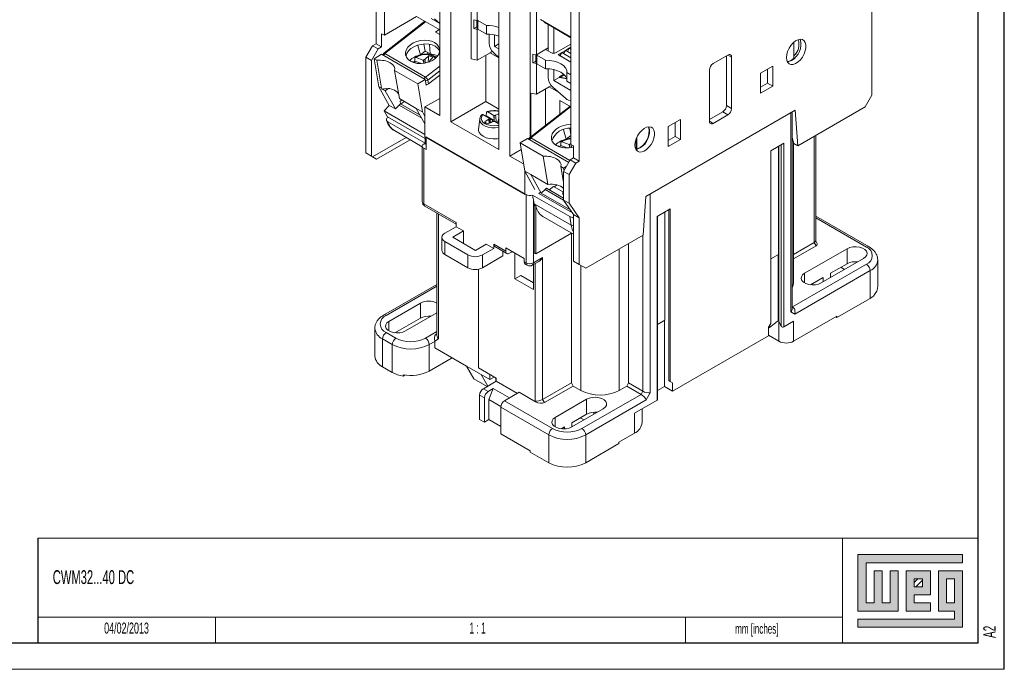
# Model space of a CAD drawing. Header units: millimetres. Extents: x 0 to 594, y 0 to 420.
# Tile 8 of 10: x 406 to 594, y 0 to 124. Entities that reach past the tile are written whole.
import ezdxf

# ---------------------------------------------------------------- set-up
doc = ezdxf.new("R2010")
doc.units = ezdxf.units.MM
doc.layers.add('FORMATO', color=7, linetype='Continuous')
doc.layers.add('LEGENDA', color=7, linetype='Continuous')
doc.styles.add('SLDTEXTSTYLE1', font='TXT', dxfattribs={"width": 0.605})
doc.styles.add('SLDTEXTSTYLE2', font='TXT', dxfattribs={"width": 0.563})

msp = doc.modelspace()

# ---------------------------------------------------------------- hatches: boundary and pattern name
at = {"linetype": 'Continuous'}
msp.add_hatch(color=7, dxfattribs=at).paths.add_polyline_path([(565.99, 21.93), (565.99, 11.15), (573.69, 11.15), (573.69, 18.85), (572.15, 18.85), (572.15, 12.69), (570.61, 12.69), (570.61, 18.85), (569.07, 18.85), (569.07, 12.69), (567.53, 12.69), (567.53, 20.39), (586.01, 20.39), (586.01, 21.93)], flags=0)
h = msp.add_hatch(color=7, dxfattribs=at)
h.paths.add_polyline_path([(565.99, 8.07), (586.01, 8.07), (586.01, 18.85), (581.39, 18.85), (581.39, 11.15), (584.47, 11.15), (584.47, 9.61), (565.99, 9.61)], flags=0)
h.paths.add_polyline_path([(582.93, 17.31), (584.47, 17.31), (584.47, 12.69), (582.93, 12.69)], flags=0)
h = msp.add_hatch(color=7, dxfattribs=at)
h.paths.add_polyline_path([(579.85, 12.69), (576.77, 12.69), (576.77, 14.23), (579.85, 14.23), (579.85, 18.85), (575.23, 18.85), (575.23, 11.15), (579.85, 11.15)], flags=0)
h.paths.add_polyline_path([(578.31, 15.77), (576.77, 15.77), (576.77, 17.31), (578.31, 17.31)], flags=0)
h = msp.add_hatch(dxfattribs=at)
h.set_pattern_fill('ANSI31', color=8, scale=0.25, style=0)
h.paths.add_polyline_path([(578.31, 15.77), (576.77, 15.77), (576.77, 17.31), (578.31, 17.31)], flags=0)

# ---------------------------------------------------------------- linework, layer by layer
at = {"color": 7, "linetype": 'Continuous', "lineweight": 15}
for p, q in [((473.735, 119.676), (473.733, 155.397)), ((475.324, 154.479), (475.326, 121.289)), ((491.942, 116.798), (491.94, 149.62)), ((485.932, 105.939), (485.93, 147.13)), ((493.107, 148.538), (493.108, 124.085)), ((488.053, 104.714), (488.051, 145.905)), ((503.255, 101.785), (503.253, 143.088)), ((504.421, 117.552), (504.42, 142.006)), ((497.245, 99.406), (497.243, 140.597)), ((499.366, 98.181), (499.364, 139.373)), ((511.032, 100.426), (511.031, 133.249)), ((512.624, 97.222), (512.622, 132.33)), ((568.666, 109.818), (568.665, 128.107)), ((475.326, 121.289), (481.512, 124.861)), ((485.931, 122.309), (481.512, 124.861)), ((485.931, 123.534), (484.27, 124.493)), ((484.948, 124.443), (485.931, 123.572)), ((483.071, 123.96), (475.192, 117.807)), ((493.108, 124.085), (492.449, 124.235)), ((492.449, 124.235), (492.449, 122.561)), ((493.005, 122.882), (492.449, 122.561)), ((492.449, 122.561), (493.108, 122.411)), ((493.005, 124.108), (493.005, 122.766)), ((493.144, 124.105), (493.108, 124.085)), ((493.21, 124.114), (493.144, 124.157)), ((493.21, 124.114), (494.868, 123.156)), ((493.21, 124.114), (493.21, 122.481)), ((494.868, 121.523), (494.868, 123.156)), ((511.032, 120.946), (505.223, 124.301)), ((506.183, 123.627), (507.444, 122.899)), ((506.683, 123.339), (506.683, 118.275)), ((507.412, 122.924), (507.253, 123.128)), ((507.57, 122.826), (511.032, 120.828)), ((507.744, 122.726), (507.744, 117.853)), ((475.326, 121.289), (474.795, 121.595)), ((474.795, 119.064), (474.795, 121.595)), ((485.138, 121.875), (485.931, 121.416)), ((493.219, 122.475), (493.108, 122.411)), ((493.108, 122.411), (493.109, 116.532)), ((493.21, 122.481), (494.868, 121.523)), ((495.37, 121.513), (495.37, 119.766)), ((496.431, 121.366), (496.431, 119.154)), ((471.79, 117.084), (473.063, 119.289)), ((473.735, 119.676), (473.063, 119.289)), ((473.063, 119.289), (474.124, 118.676)), ((474.795, 119.064), (473.735, 119.676)), ((474.795, 119.064), (474.124, 118.676)), ((481.711, 119.351), (482.225, 117.554)), ((482.899, 119.619), (483.127, 118.258)), ((484.067, 117.716), (483.943, 119.541)), ((496.431, 119.154), (497.244, 119.623)), ((496.431, 119.154), (497.244, 118.684)), ((506.683, 118.858), (504.421, 117.552)), ((511.032, 119.605), (508.2, 117.971)), ((510.003, 118.399), (510.71, 118.807)), ((510.357, 118.195), (510.71, 118.807)), ((510.71, 118.807), (511.032, 118.993)), ((510.71, 118.807), (511.032, 118.622)), ((510.71, 118.807), (511.032, 118.622)), ((553.706, 116.919), (553.706, 119.935)), ((472.851, 116.472), (471.79, 117.084)), ((471.791, 98.795), (471.79, 117.084)), ((474.124, 118.676), (472.851, 116.472)), ((474.811, 117.644), (473.368, 116.811)), ((474.811, 117.644), (483.155, 112.827)), ((475.438, 117.779), (483.216, 113.288)), ((481.191, 116.335), (481.171, 116.934)), ((482.745, 116.537), (481.397, 117.045)), ((483.127, 118.258), (482.225, 117.554)), ((484.067, 117.716), (483.127, 118.258)), ((483.578, 117.998), (483.632, 117.677)), ((493.109, 116.532), (495.583, 117.961)), ((494.77, 117.491), (494.77, 108.592)), ((495.583, 117.961), (495.989, 118.195)), ((497.244, 117.002), (495.583, 117.961)), ((496.261, 117.911), (497.244, 117.039)), ((504.421, 117.552), (503.762, 117.702)), ((503.762, 117.702), (503.762, 116.029)), ((504.318, 117.576), (504.318, 116.141)), ((504.523, 117.481), (506.181, 116.523)), ((504.523, 117.481), (504.523, 115.848)), ((506.291, 118.501), (507.21, 117.971)), ((508.589, 117.583), (509.296, 117.991)), ((511.032, 116.172), (508.589, 117.583)), ((508.942, 117.379), (508.589, 117.583)), ((508.942, 117.379), (509.296, 117.991)), ((508.942, 117.379), (511.032, 116.172)), ((509.296, 117.991), (510.003, 118.399)), ((509.296, 117.991), (511.032, 116.989)), ((509.296, 117.991), (509.649, 117.787)), ((509.649, 117.787), (510.003, 118.399)), ((509.649, 117.787), (511.032, 116.989)), ((510.003, 118.399), (511.032, 117.805)), ((510.003, 118.399), (510.357, 118.195)), ((510.357, 118.195), (511.032, 117.805)), ((541.086, 117.492), (538.257, 115.859)), ((540.803, 117.329), (540.804, 107.858)), ((541.794, 107.286), (541.793, 117.084)), ((472.851, 116.472), (472.852, 98.183)), ((473.893, 116.508), (473.368, 116.811)), ((473.368, 116.811), (474.267, 111.445)), ((474.792, 111.142), (473.893, 116.508)), ((480.678, 116.27), (481.644, 115.907)), ((482.407, 115.878), (481.191, 116.335)), ((482.745, 116.537), (482.831, 116.537)), ((482.897, 115.968), (482.745, 116.537)), ((482.93, 115.974), (482.831, 116.537)), ((493.109, 116.532), (491.942, 116.798)), ((504.318, 116.35), (503.762, 116.029)), ((503.762, 116.029), (504.421, 115.879)), ((504.421, 115.879), (504.457, 115.899)), ((504.422, 110), (504.421, 115.879)), ((504.523, 115.848), (506.181, 114.89)), ((506.181, 114.89), (506.181, 116.523)), ((549.678, 115.39), (547.344, 114.043)), ((549.678, 111.552), (549.678, 115.39)), ((478.196, 109.176), (477.298, 114.542)), ((481.711, 111.993), (477.298, 114.542)), ((483.754, 111.984), (485.932, 113.685)), ((506.683, 114.88), (506.683, 113.234)), ((507.744, 114.733), (507.744, 112.621)), ((507.744, 112.621), (508.765, 113.211)), ((508.765, 113.211), (508.844, 113.362)), ((508.92, 113.277), (508.899, 113.235)), ((508.899, 113.235), (510.231, 112.979)), ((510.218, 113.018), (508.954, 113.262)), ((510.289, 114.151), (511.032, 113.722)), ((510.289, 114.151), (510.289, 112.518)), ((537.55, 114.634), (537.551, 104.836)), ((547.344, 114.043), (547.345, 110.205)), ((548.688, 114.818), (548.688, 112.124)), ((474.792, 111.142), (474.267, 111.445)), ((474.267, 111.445), (476.265, 107.866)), ((483.155, 112.827), (481.711, 111.993)), ((482.61, 106.628), (481.711, 111.993)), ((483.335, 111.753), (483.155, 112.827)), ((483.474, 111.862), (483.335, 111.753)), ((483.631, 112.718), (483.754, 111.984)), ((506.896, 111.429), (504.422, 110)), ((507.302, 111.663), (506.896, 111.429)), ((506.896, 111.429), (508.679, 110.399)), ((507.574, 111.379), (509.978, 109.247)), ((507.744, 112.621), (511.032, 110.723)), ((510.289, 112.518), (511.032, 112.089)), ((548.688, 112.124), (547.345, 111.348)), ((547.345, 110.205), (549.678, 111.552)), ((548.688, 112.124), (549.678, 111.552)), ((475.498, 110.656), (474.887, 111.009)), ((475.498, 110.656), (476.021, 111.064)), ((477.432, 107.192), (475.498, 110.656)), ((476.009, 111.137), (476.021, 111.064)), ((504.422, 110), (503.356, 110.242)), ((503.357, 101.864), (503.356, 110.242)), ((506.153, 111), (506.154, 104.049)), ((567.393, 107.614), (568.666, 109.818)), ((475.267, 106.859), (476.265, 107.866)), ((476.265, 107.866), (477.432, 107.192)), ((477.432, 107.192), (478.162, 107.928)), ((478.441, 108.146), (478.162, 107.928)), ((478.162, 107.928), (482.488, 105.43)), ((481.444, 107.301), (478.196, 109.176)), ((478.668, 108.904), (478.355, 108.659)), ((478.355, 108.659), (478.441, 108.146)), ((478.441, 108.146), (482.176, 105.989)), ((479.124, 108.64), (478.47, 108.129)), ((483.104, 107.572), (485.932, 109.204)), ((483.104, 101.856), (483.104, 107.572)), ((485.932, 105.939), (483.104, 107.572)), ((494.77, 108.592), (488.053, 104.714)), ((494.77, 108.592), (497.245, 107.163)), ((510.82, 107.693), (503.121, 101.68)), ((508.911, 106.202), (508.911, 108.795)), ((511.032, 107.571), (508.911, 108.795)), ((510.601, 108.887), (511.032, 108.772)), ((540.804, 107.858), (541.794, 107.286)), ((567.393, 107.614), (554.495, 100.167)), ((475.267, 106.859), (483.104, 102.334)), ((475.911, 105.705), (475.267, 106.859)), ((475.911, 105.705), (483.117, 101.545)), ((476.04, 105.575), (476.088, 105.603)), ((481.444, 107.301), (482.61, 106.628)), ((481.444, 107.301), (483.104, 104.328)), ((483.104, 105.744), (482.61, 106.628)), ((494.209, 106.109), (495.375, 105.435)), ((494.808, 105.876), (494.692, 105.83)), ((494.808, 105.876), (494.886, 106.529)), ((496.355, 104.983), (494.808, 105.876)), ((496.278, 105.957), (495.112, 106.63)), ((496.278, 105.957), (496.361, 105.94)), ((496.355, 104.983), (496.278, 105.957)), ((496.361, 104.834), (496.361, 105.94)), ((553.957, 106.96), (525.388, 90.466)), ((526.237, 90.956), (553.108, 106.47)), ((540.097, 106.633), (537.551, 105.163)), ((538.258, 104.428), (541.086, 106.061)), ((540.097, 106.633), (541.086, 106.061)), ((553.11, 68.37), (553.108, 106.47)), ((553.403, 69.017), (553.401, 106.639)), ((554.495, 100.167), (553.957, 106.96)), ((483.109, 100.635), (476.003, 104.738)), ((497.245, 99.406), (488.053, 104.714)), ((493.579, 105.263), (493.367, 103.29)), ((495.387, 104.424), (495.314, 105.233)), ((495.404, 105.387), (495.375, 105.435)), ((495.509, 104.486), (495.404, 105.387)), ((496.355, 104.983), (496.031, 105.045)), ((496.444, 104.818), (496.361, 104.834)), ((496.444, 104.818), (497.245, 104.356)), ((497.202, 104.381), (497.245, 104.75)), ((497.245, 104.67), (497.217, 104.485)), ((497.245, 104.437), (497.217, 104.485)), ((497.245, 104.469), (497.217, 104.485)), ((531.999, 105.183), (529.666, 103.836)), ((529.666, 103.836), (529.666, 99.998)), ((531.01, 104.612), (531.01, 101.917)), ((532, 101.346), (531.999, 105.183)), ((477.197, 103.077), (477.247, 103.048)), ((477.247, 103.048), (482.564, 99.978)), ((502.195, 90.833), (483.104, 101.856)), ((483.117, 101.849), (483.117, 100.533)), ((502.442, 90.813), (483.316, 101.856)), ((483.316, 99.407), (483.316, 101.856)), ((509.64, 103.224), (510.154, 101.427)), ((511.032, 102.113), (510.154, 101.427)), ((510.828, 103.492), (511.032, 102.272)), ((531.01, 101.917), (529.666, 101.141)), ((531.01, 101.917), (532, 101.346)), ((557.894, 81.939), (557.893, 102.129)), ((479.48, 101.758), (473.069, 98.057)), ((480.252, 101.312), (473.842, 97.611)), ((482.564, 100.081), (482.564, 89.466)), ((483.109, 100.635), (482.857, 100.489)), ((483.117, 100.533), (483.316, 100.418)), ((502.741, 101.518), (501.297, 100.684)), ((501.297, 100.684), (505.711, 98.136)), ((501.297, 100.684), (502.196, 95.318)), ((502.741, 101.518), (510.616, 96.97)), ((508.607, 100.144), (509.573, 99.78)), ((509.12, 100.208), (509.101, 100.807)), ((510.336, 99.751), (509.12, 100.208)), ((510.674, 100.411), (509.326, 100.918)), ((510.674, 100.411), (510.76, 100.41)), ((510.826, 99.842), (510.674, 100.411)), ((510.859, 99.847), (510.76, 100.41)), ((511.004, 100.524), (511.032, 100.551)), ((511.563, 100.12), (511.032, 100.426)), ((511.563, 97.834), (511.563, 100.12)), ((523.513, 101.404), (523.513, 99.894)), ((523.654, 99.57), (523.654, 101.751)), ((529.666, 99.998), (532, 101.346)), ((551.811, 100.618), (549.29, 99.162)), ((550.78, 79.361), (550.779, 100.022)), ((550.846, 100.061), (550.847, 66.585)), ((551.811, 100.618), (551.812, 65.509)), ((553.401, 101.736), (553.718, 100.616)), ((553.644, 73.853), (553.642, 100.883)), ((553.718, 100.616), (554.495, 100.167)), ((471.791, 98.795), (472.852, 98.183)), ((472.852, 98.183), (473.069, 98.057)), ((473.069, 98.057), (473.842, 97.611)), ((482.857, 99.672), (482.857, 89.058)), ((482.857, 99.672), (483.316, 99.407)), ((501.509, 99.419), (499.366, 98.181)), ((501.968, 96.679), (499.366, 98.181)), ((506.61, 92.77), (505.711, 98.136)), ((549.291, 66.177), (549.29, 99.162)), ((509.64, 95.867), (509.116, 96.17)), ((509.618, 93.168), (509.116, 96.17)), ((510.891, 97.446), (509.618, 95.242)), ((510.149, 96.16), (509.64, 95.867)), ((511.952, 96.834), (510.679, 94.629)), ((510.891, 97.446), (511.563, 97.834)), ((510.891, 97.446), (511.952, 96.834)), ((511.563, 97.834), (512.624, 97.222)), ((511.952, 96.834), (512.624, 97.222)), ((502.195, 90.833), (502.195, 95.327)), ((502.196, 95.318), (503.363, 94.645)), ((502.196, 95.318), (504.159, 91.804)), ((506.61, 92.77), (503.363, 94.645)), ((503.363, 94.645), (505.361, 91.065)), ((510.679, 94.629), (509.618, 95.242)), ((509.618, 95.242), (509.619, 89.771)), ((509.717, 95.412), (509.64, 95.867)), ((510.679, 94.629), (510.679, 89.159)), ((506.858, 91.737), (507.687, 92.384)), ((509.619, 91.269), (507.687, 92.384)), ((507.87, 92.278), (508.361, 92.661)), ((502.443, 77.749), (502.442, 90.813)), ((510.808, 86.62), (503.685, 90.733)), ((504.872, 91.043), (505.174, 91.217)), ((504.872, 91.043), (511.357, 87.298)), ((505.361, 91.065), (506.092, 91.801)), ((510.996, 87.811), (505.361, 91.065)), ((506.092, 91.801), (506.37, 92.019)), ((509.626, 89.76), (506.092, 91.801)), ((509.619, 90.143), (506.37, 92.019)), ((509.437, 91.059), (509.619, 91.201)), ((509.437, 91.059), (509.619, 90.954)), ((509.437, 91.059), (509.619, 90.734)), ((526.237, 90.956), (526.238, 52.856)), ((482.857, 89.058), (489.044, 85.486)), ((483.064, 88.6), (489.044, 85.148)), ((503.856, 89.801), (503.978, 89.074)), ((503.856, 89.801), (503.857, 77.749)), ((511.084, 84.971), (503.978, 89.074)), ((504.333, 88.655), (504.025, 88.833)), ((504.025, 79.683), (504.025, 88.833)), ((504.333, 88.655), (504.334, 79.505)), ((509.619, 89.771), (510.679, 89.159)), ((511.563, 87.005), (509.619, 89.771)), ((512.624, 86.393), (510.679, 89.159)), ((525.388, 90.466), (524.85, 83.052)), ((485.393, 87.256), (485.394, 63.853)), ((511.563, 87.005), (512.624, 86.393)), ((511.564, 78.075), (511.563, 87.005)), ((530.056, 88.057), (527.535, 86.602)), ((529, 66.786), (528.999, 87.447)), ((529.774, 55.235), (529.773, 87.894)), ((530.057, 55.072), (530.056, 88.057)), ((489.044, 85.486), (489.044, 84.669)), ((505.661, 86.641), (511.564, 83.233)), ((511.084, 84.971), (510.808, 86.62)), ((512.624, 77.463), (512.624, 86.393)), ((527.536, 51.494), (527.535, 86.602)), ((527.624, 51.616), (527.623, 86.653)), ((568.107, 80.802), (557.894, 86.699)), ((489.044, 84.669), (486.922, 83.444)), ((488.407, 82.669), (490.458, 83.853)), ((490.458, 83.853), (489.044, 84.669)), ((490.458, 83.853), (490.458, 81.485)), ((504.334, 79.505), (511.177, 83.456)), ((511.142, 54.806), (511.141, 83.435)), ((524.85, 83.052), (513.897, 76.728)), ((486.337, 82.628), (486.337, 80.178)), ((491.306, 79.28), (486.922, 81.811)), ((486.922, 81.811), (486.922, 79.362)), ((492.791, 80.137), (488.407, 82.669)), ((492.791, 80.137), (494.842, 81.321)), ((496.256, 80.505), (494.842, 81.321)), ((496.256, 81.321), (498.554, 79.995)), ((496.256, 80.505), (496.256, 81.321)), ((522.067, 54.786), (522.065, 81.444)), ((553.643, 79.345), (557.601, 81.63)), ((557.955, 81.017), (557.601, 81.63)), ((558.11, 81.595), (557.894, 81.968)), ((486.922, 79.362), (491.306, 76.831)), ((491.306, 76.831), (491.306, 79.28)), ((496.256, 80.505), (494.135, 79.28)), ((494.135, 79.28), (494.135, 76.831)), ((496.463, 80.864), (498.761, 79.537)), ((498.024, 79.962), (498.024, 79.076)), ((502.089, 78.566), (498.554, 80.607)), ((498.554, 79.995), (498.554, 80.607)), ((499.791, 79.892), (499.261, 79.586)), ((500.322, 74.688), (500.322, 79.586)), ((504.025, 79.683), (504.334, 79.505)), ((549.291, 78.501), (550.78, 79.361)), ((550.705, 79.318), (550.706, 66.667)), ((557.955, 81.017), (553.643, 78.528)), ((555.762, 75.751), (563.895, 80.446)), ((563.895, 80.446), (563.895, 77.588)), ((498.024, 79.076), (494.135, 76.831)), ((502.089, 77.953), (502.089, 78.566)), ((502.089, 77.953), (502.443, 77.749)), ((502.296, 77.495), (502.65, 77.291)), ((503.65, 77.291), (504.918, 78.023)), ((503.857, 77.749), (505.625, 78.77)), ((503.857, 72.646), (503.857, 77.411)), ((505.625, 78.77), (505.626, 51.622)), ((511.564, 78.075), (512.624, 77.463)), ((512.624, 77.463), (513.897, 76.728)), ((553.464, 69.32), (567.607, 77.486)), ((567.076, 78.609), (558.944, 73.914)), ((563.895, 77.588), (560.713, 75.751)), ((569.779, 73.361), (569.778, 78.303)), ((493.358, 76.553), (493.358, 57.644)), ((568.314, 76.261), (553.878, 67.927)), ((560.713, 74.935), (560.713, 75.751)), ((562.73, 76.916), (563.437, 76.508)), ((568.314, 70.954), (568.314, 76.261)), ((485.394, 73.633), (475.182, 67.737)), ((501.454, 75.341), (500.322, 74.688)), ((503.857, 72.646), (500.322, 74.688)), ((503.857, 73.953), (501.454, 75.341)), ((559.298, 74.934), (556.914, 73.558)), ((559.298, 74.118), (559.298, 74.934)), ((476.212, 66.565), (482.223, 70.035)), ((482.223, 70.035), (482.223, 67.177)), ((561.95, 67.28), (568.314, 70.954)), ((485.394, 68.192), (479.394, 64.727)), ((553.878, 67.927), (553.11, 68.37)), ((553.403, 69.356), (553.464, 69.32)), ((477.364, 64.372), (482.223, 67.177)), ((527.623, 65.991), (529, 66.786)), ((528.925, 66.743), (528.926, 54.092)), ((548.867, 65.442), (549.291, 66.177)), ((550.494, 66.544), (549.08, 65.401)), ((550.494, 66.544), (550.706, 66.667)), ((550.847, 66.585), (551.311, 65.587)), ((550.848, 62.748), (550.847, 66.585)), ((553.676, 66.585), (551.812, 65.509)), ((561.95, 67.525), (553.676, 62.748)), ((553.676, 66.585), (553.676, 62.748)), ((561.737, 67.402), (561.95, 67.28)), ((561.95, 67.28), (561.95, 67.525)), ((473.51, 65.238), (473.51, 59.931)), ((475.681, 64.421), (477.555, 63.339)), ((485.271, 64.12), (485.394, 64.191)), ((548.867, 65.442), (548.867, 63.809)), ((549.08, 65.401), (548.867, 65.279)), ((476.848, 62.115), (474.974, 63.197)), ((474.974, 63.197), (474.975, 57.889)), ((484.98, 62.727), (483.919, 62.115)), ((485.687, 63.205), (484.977, 62.796)), ((484.98, 61.502), (484.98, 62.727)), ((548.867, 63.809), (530.481, 53.194)), ((548.867, 63.891), (550.848, 62.748)), ((476.848, 56.808), (476.848, 62.115)), ((483.919, 62.115), (483.919, 57.052)), ((491.025, 58.012), (484.98, 61.502)), ((483.919, 57.052), (488.303, 59.583)), ((474.975, 57.889), (476.848, 56.808)), ((491.025, 58.012), (493.854, 56.378)), ((492.44, 55.562), (491.025, 58.012)), ((496.752, 55.684), (493.358, 57.644)), ((478.925, 56.333), (478.925, 56.088)), ((478.925, 56.088), (479.259, 56.281)), ((492.44, 55.562), (494.985, 54.092)), ((495.515, 55.419), (493.854, 56.378)), ((495.127, 54.174), (493.854, 56.378)), ((496.752, 55.113), (494.277, 53.684)), ((495.515, 56.399), (495.515, 55.419)), ((496.364, 55.909), (495.515, 55.419)), ((496.682, 55.725), (496.682, 55.072)), ((496.752, 55.113), (496.752, 55.684)), ((496.752, 55.113), (500.783, 52.786)), ((505.626, 51.622), (511.142, 54.806)), ((511.142, 54.806), (511.495, 54.194)), ((521.713, 54.174), (522.067, 54.786)), ((522.067, 54.786), (524.824, 53.194)), ((529.774, 55.235), (530.057, 55.072)), ((530.057, 55.072), (530.481, 54.827)), ((530.481, 54.827), (530.481, 53.194)), ((494.277, 53.684), (495.197, 53.153)), ((496.155, 53.706), (495.197, 53.153)), ((495.338, 51.602), (496.155, 53.706)), ((499.266, 51.91), (496.155, 53.706)), ((501.136, 52.99), (498.308, 51.357)), ((501.136, 52.99), (504.273, 51.179)), ((511.495, 54.194), (505.98, 51.01)), ((511.495, 54.194), (512.945, 53.357)), ((520.299, 53.357), (521.713, 54.174)), ((524.471, 52.581), (521.713, 54.174)), ((524.471, 52.581), (524.824, 53.194)), ((526.238, 52.856), (525.471, 51.526)), ((527.624, 53.341), (528.926, 54.092)), ((528.926, 54.092), (530.481, 53.194)), ((494.489, 51.928), (493.57, 52.459)), ((493.57, 52.459), (493.571, 47.805)), ((494.489, 51.928), (494.49, 47.274)), ((497.613, 50.288), (495.338, 51.602)), ((495.338, 51.602), (495.338, 47.764)), ((498.308, 51.357), (507.5, 46.049)), ((504.273, 51.179), (504.212, 51.284)), ((505.626, 51.622), (505.98, 51.01)), ((508.03, 48.193), (514.041, 51.663)), ((513.156, 46.049), (524.471, 52.581)), ((525.471, 51.526), (513.863, 44.824)), ((514.041, 51.663), (514.041, 48.805)), ((527.536, 51.494), (523.198, 48.989)), ((506.792, 44.824), (497.601, 50.132)), ((497.601, 45.07), (497.601, 50.132)), ((517.223, 49.826), (511.212, 46.355)), ((515.455, 48.805), (515.455, 49.182)), ((524.663, 47.193), (524.663, 49.834)), ((494.49, 47.274), (493.571, 47.805)), ((494.49, 47.274), (495.338, 47.764)), ((495.338, 47.764), (497.601, 46.458)), ((511.212, 47.172), (514.041, 48.805)), ((511.212, 46.356), (511.212, 47.172)), ((512.839, 48.111), (513.546, 47.703)), ((523.198, 45.151), (523.198, 48.989)), ((509.182, 46), (509.798, 46.356)), ((509.798, 45.979), (509.798, 46.356)), ((503.257, 41.804), (497.601, 45.07)), ((506.793, 39.517), (506.792, 44.824)), ((513.863, 44.824), (513.864, 39.517)), ((523.198, 45.151), (520.228, 43.437)), ((520.228, 43.437), (520.228, 43.192)), ((503.257, 41.559), (503.257, 41.804)), ((503.257, 41.559), (506.793, 39.517)), ((513.864, 39.517), (520.228, 43.192))]:
    msp.add_line(p, q, dxfattribs=at)
at = {"color": 8, "linetype": 'Continuous', "lineweight": 15}
for p, q in [((483.233, 123.867), (475.438, 117.779)), ((485.138, 121.875), (485.795, 122.388)), ((485.782, 121.503), (485.931, 121.619)), ((541.086, 117.492), (541.793, 117.084)), ((480.678, 116.27), (480.633, 116.174)), ((483.216, 113.288), (485.931, 115.409)), ((483.631, 112.718), (485.931, 114.514)), ((508.844, 113.362), (509.655, 113.83)), ((509.762, 113.729), (508.954, 113.262)), ((510.982, 107.599), (503.367, 101.653)), ((537.551, 104.836), (538.258, 104.428)), ((557.601, 81.63), (557.6, 101.96)), ((503.367, 101.653), (510.831, 97.343)), ((508.607, 100.144), (508.563, 100.047)), ((523.339, 99.874), (523.513, 99.894)), ((551.311, 65.587), (551.309, 100.328)), ((485.686, 87.087), (485.687, 63.205)), ((567.607, 80.752), (557.894, 86.36)), ((524.824, 53.194), (524.823, 83.036)), ((520.299, 53.357), (520.298, 80.423)), ((504.212, 51.284), (504.211, 77.615)), ((512.945, 53.357), (512.944, 77.278)), ((555.762, 75.751), (555.762, 73.913)), ((485.394, 73.295), (475.682, 67.687)), ((553.403, 69.356), (553.464, 69.32)), ((476.212, 66.565), (476.212, 64.727)), ((483.212, 63.339), (485.394, 64.599)), ((508.03, 48.193), (508.03, 46.355))]:
    msp.add_line(p, q, dxfattribs=at)
at = {"color": 7, "linetype": 'Continuous', "lineweight": 0}
for p, q in [((586.01, 21.93), (565.99, 21.93)), ((565.99, 21.93), (565.99, 11.15)), ((586.01, 20.39), (586.01, 21.93)), ((567.53, 20.39), (586.01, 20.39)), ((567.53, 12.69), (567.53, 20.39)), ((570.61, 18.85), (569.07, 18.85)), ((569.07, 18.85), (569.07, 12.69)), ((570.61, 12.69), (570.61, 18.85)), ((573.69, 18.85), (572.15, 18.85)), ((572.15, 18.85), (572.15, 12.69)), ((573.69, 11.15), (573.69, 18.85)), ((579.85, 18.85), (575.23, 18.85)), ((575.23, 18.85), (575.23, 11.15)), ((579.85, 14.23), (579.85, 18.85)), ((586.01, 18.85), (581.39, 18.85)), ((581.39, 18.85), (581.39, 11.15)), ((586.01, 8.07), (586.01, 18.85)), ((576.77, 17.31), (578.31, 17.31)), ((576.77, 15.77), (576.77, 17.31)), ((578.31, 17.31), (578.31, 15.77)), ((582.93, 12.69), (582.93, 17.31)), ((582.93, 17.31), (584.47, 17.31)), ((584.47, 17.31), (584.47, 12.69)), ((578.31, 15.77), (576.77, 15.77)), ((576.77, 14.23), (579.85, 14.23)), ((576.77, 12.69), (576.77, 14.23)), ((569.07, 12.69), (567.53, 12.69)), ((572.15, 12.69), (570.61, 12.69)), ((579.85, 12.69), (576.77, 12.69)), ((579.85, 11.15), (579.85, 12.69)), ((584.47, 12.69), (582.93, 12.69)), ((443, 10), (443, 5)), ((533, 10), (533, 5)), ((565.99, 11.15), (573.69, 11.15)), ((565.99, 9.61), (565.99, 8.07)), ((584.47, 9.61), (565.99, 9.61)), ((575.23, 11.15), (579.85, 11.15)), ((581.39, 11.15), (584.47, 11.15)), ((584.47, 11.15), (584.47, 9.61)), ((565.99, 8.07), (586.01, 8.07))]:
    msp.add_line(p, q, dxfattribs=at)
at = {"color": 7, "linetype": 'Continuous', "lineweight": 15, "flags": 128}
for points in [[(480.337, 116.322), (479.875, 116.667), (479.552, 117.085), (479.383, 117.554), (479.378, 118.051), (479.535, 118.552), (479.849, 119.031), (480.301, 119.464), (480.871, 119.83), (481.53, 120.11), (482.243, 120.289), (482.977, 120.36), (483.693, 120.319), (484.356, 120.167), (484.933, 119.912), (485.394, 119.567), (485.718, 119.149), (485.886, 118.68), (485.892, 118.183), (485.734, 117.682), (485.421, 117.203), (484.968, 116.77), (484.398, 116.404), (483.74, 116.124), (483.026, 115.945), (482.293, 115.874), (481.577, 115.916), (480.913, 116.068), (480.337, 116.322)], [(485.904, 118.288), (485.84, 118.416), (485.517, 118.834), (485.056, 119.179), (484.479, 119.433), (483.816, 119.585), (483.099, 119.627), (482.366, 119.556), (481.652, 119.376), (480.994, 119.097), (480.424, 118.731), (479.971, 118.298), (479.658, 117.819), (479.5, 117.318), (479.488, 117.213)], [(552.294, 117.023), (552.353, 116.519), (552.526, 116.114), (552.802, 115.835), (553.164, 115.698), (553.589, 115.713), (554.051, 115.877), (554.52, 116.182), (554.966, 116.608), (555.363, 117.127), (555.685, 117.708), (555.911, 118.314), (556.028, 118.907), (556.028, 119.449), (555.911, 119.907), (555.684, 120.252), (555.363, 120.462), (554.966, 120.523), (554.519, 120.433), (554.051, 120.196), (553.589, 119.828), (553.164, 119.352), (552.802, 118.797), (552.526, 118.199), (552.353, 117.595), (552.294, 117.023)], [(484.599, 117.076), (484.395, 116.825), (484.191, 116.574), (483.987, 116.323), (483.977, 116.311)], [(504.523, 117.481), (504.436, 117.542), (504.423, 117.553)], [(506.165, 118.559), (506.185, 118.552), (506.291, 118.501)], [(483.233, 116.021), (483.158, 116.319), (483.075, 116.651)], [(506.181, 116.523), (506.99, 116.488), (507.771, 116.36), (508.49, 116.143), (509.119, 115.848), (509.631, 115.484), (510.006, 115.069), (510.229, 114.618), (510.289, 114.151)], [(553.249, 116.472), (552.783, 116.271), (552.466, 116.218)], [(510.289, 112.645), (510.229, 112.985), (510.007, 113.436), (509.631, 113.851), (509.119, 114.215), (508.49, 114.511), (507.771, 114.727), (506.99, 114.855), (506.181, 114.89)], [(496.718, 104.66), (496.705, 104.855), (496.653, 105.621), (496.628, 105.992)], [(493.579, 105.263), (493.58, 105.275), (493.586, 105.313)], [(494.508, 104.703), (494.773, 104.877), (495.037, 105.051), (495.302, 105.225), (495.314, 105.233)], [(495.416, 105.271), (495.428, 105.276), (495.513, 105.307)], [(496.01, 104.74), (496.018, 104.855), (496.031, 105.045)], [(508.266, 100.196), (507.804, 100.54), (507.481, 100.958), (507.312, 101.427), (507.307, 101.925), (507.465, 102.426), (507.778, 102.905), (508.231, 103.338), (508.8, 103.703), (509.459, 103.983), (510.173, 104.163), (510.906, 104.234), (511.032, 104.234)], [(523.302, 100.284), (523.36, 99.78), (523.533, 99.375), (523.81, 99.096), (524.171, 98.959), (524.596, 98.974), (525.058, 99.138), (525.527, 99.443), (525.973, 99.869), (526.37, 100.388), (526.692, 100.969), (526.918, 101.575), (527.035, 102.168), (527.035, 102.71), (526.918, 103.168), (526.691, 103.513), (526.37, 103.722), (525.973, 103.784), (525.527, 103.694), (525.058, 103.457), (524.596, 103.089), (524.171, 102.613), (523.809, 102.058), (523.533, 101.46), (523.36, 100.856), (523.302, 100.284)], [(497.245, 101.527), (496.902, 101.479), (496.18, 101.454), (495.469, 101.529), (494.809, 101.7), (494.24, 101.958), (493.794, 102.287), (493.497, 102.667), (493.367, 103.078), (493.367, 103.29)], [(511.162, 99.895), (511.088, 100.192), (511.004, 100.524)], [(563.895, 80.446), (564.407, 80.667), (565.007, 80.797), (565.646, 80.823), (566.272, 80.744), (566.834, 80.567), (567.287, 80.306), (567.594, 79.981), (567.73, 79.62), (567.684, 79.251), (567.46, 78.905), (567.076, 78.609)], [(558.944, 73.914), (558.431, 73.692), (557.831, 73.563), (557.193, 73.536), (556.567, 73.615), (556.005, 73.792), (555.552, 74.054), (555.245, 74.378), (555.109, 74.739), (555.155, 75.108), (555.379, 75.455), (555.762, 75.751)], [(553.403, 72.949), (553.544, 73.267), (553.644, 73.852), (553.644, 73.853)], [(479.394, 64.727), (478.881, 64.506), (478.281, 64.377), (477.642, 64.35), (477.016, 64.429), (476.454, 64.606), (476.002, 64.868), (475.695, 65.192), (475.559, 65.553), (475.604, 65.922), (475.828, 66.269), (476.212, 66.565)], [(514.041, 51.663), (514.554, 51.884), (515.154, 52.014), (515.792, 52.04), (516.418, 51.961), (516.98, 51.784), (517.433, 51.523), (517.74, 51.198), (517.876, 50.837), (517.83, 50.468), (517.606, 50.122), (517.223, 49.826)], [(511.212, 46.355), (510.699, 46.134), (510.099, 46.004), (509.46, 45.978), (508.835, 46.057), (508.273, 46.234), (507.82, 46.495), (507.513, 46.82), (507.377, 47.181), (507.422, 47.55), (507.646, 47.896), (508.03, 48.193)]]:
    msp.add_lwpolyline(points, dxfattribs=at)
at = {"color": 8, "linetype": 'Continuous', "lineweight": 15, "flags": 128}
for points in [[(494.209, 106.109), (493.959, 105.762), (493.872, 105.389), (493.957, 105.017), (494.205, 104.669), (494.601, 104.371), (495.118, 104.142), (495.719, 103.999), (496.365, 103.95), (497.01, 104), (497.245, 104.044)], [(497.245, 103.637), (497.221, 103.633), (496.555, 103.558), (495.876, 103.579), (495.227, 103.693), (494.645, 103.895), (494.165, 104.173), (493.815, 104.509), (493.616, 104.884), (493.579, 105.263)], [(524.256, 99.733), (523.79, 99.532), (523.473, 99.479)], [(511.564, 83.612), (511.276, 84.224), (511.084, 84.971)]]:
    msp.add_lwpolyline(points, dxfattribs=at)
at = {"color": 7, "linetype": 'Continuous', "lineweight": 15}
for centre, radius, start, end in [((493.355, 122.801), 0.352, 185.69288, 245.61758), ((495.044, 117.026), 6.133, 68.97771, 91.64304), ((506.51, 124.17), 0.633, 206.8757, 238.96579), ((507.984, 123.621), 0.901, 230.65884, 246.78704), ((495.044, 115.393), 6.133, 68.97771, 91.64304), ((498.032, 119.903), 2.665, 182.93848, 228.36912), ((551.447, 119.612), 3.621, 299.85264, 14.55765), ((475.499, 117.413), 0.5, 127.98792, 166.66272), ((483.288, 113.115), 4.564, 103.46295, 133.31189), ((483.459, 115.217), 2.181, 58.48609, 80.25935), ((483.766, 113.569), 4.157, 64.95796, 85.84893), ((507.705, 118.926), 1.076, 242.60548, 297.39452), ((541.362, 117.153), 0.437, 350.79671, 129.21404), ((552.142, 118.433), 2.177, 277.80472, 315.93739), ((482.881, 114.02), 2.867, 126.12613, 131.72417), ((504.668, 116.168), 0.352, 185.69288, 245.61758), ((539.085, 114.564), 1.537, 122.60548, 177.39452), ((482.736, 112.503), 0.92, 13.47624, 58.56265), ((509.345, 113.37), 2.665, 182.93848, 228.36912), ((483.341, 112.542), 0.694, 268.16026, 306.50511), ((475.666, 106.73), 4.349, 85.31294, 100.31331), ((511.064, 110.408), 1.589, 226.93368, 253.06094), ((539.268, 107.927), 1.537, 302.60548, 357.39452), ((540.258, 107.356), 1.537, 302.60548, 357.39452), ((495.855, 106.264), 2.062, 229.23363, 250.761), ((522.504, 102.883), 3.506, 289.15599, 14.80954), ((537.982, 104.766), 0.437, 170.79671, 309.21404), ((510.691, 100.097), 3.42, 84.28067, 163.18789), ((483.012, 100.081), 0.437, 110.78596, 249.20329), ((503.429, 101.286), 0.5, 127.98792, 166.66272), ((511.217, 96.989), 4.564, 103.46295, 133.31189), ((510.189, 103.986), 4.251, 243.09598, 288.85149), ((510.81, 97.893), 2.867, 126.12613, 131.72417), ((503.155, 92.208), 1.567, 242.93018, 289.76258), ((483.564, 89.466), 1, 180.00269, 239.99731), ((508.694, 89.862), 4.781, 189.49077, 192.43449), ((507.207, 89.104), 2.908, 188.8935, 237.89942), ((487.232, 82.628), 0.873, 110.78596, 249.20329), ((496.757, 81.272), 0.503, 174.38242, 234.30712), ((487.338, 80.278), 1.006, 185.69288, 245.61758), ((492.72, 82.009), 3.074, 242.60548, 297.39452), ((498.985, 79.925), 0.437, 170.79671, 309.21404), ((566.987, 79.119), 1.747, 290.78596, 69.20329), ((502.59, 77.904), 0.503, 174.38242, 234.30712), ((503.15, 79.114), 1.537, 242.60548, 297.39452), ((503.15, 78.157), 1, 239.99731, 300), ((565.477, 74.529), 3.444, 82.52458, 117.34329), ((566.778, 76.191), 1.537, 2.60967, 57.39033), ((492.72, 79.56), 3.074, 242.60548, 297.39452), ((483.814, 67.036), 3.395, 62.2735, 117.95372), ((566.321, 74.447), 4.022, 299.70974, 310.81838), ((476.302, 66.054), 1.747, 110.78596, 249.20329), ((483.807, 64.106), 3.456, 82.58471, 117.28317), ((476.51, 63.127), 1.537, 122.60548, 177.39452), ((551.608, 65.847), 0.395, 221.21897, 301.19189), ((478.383, 62.045), 1.537, 122.60548, 177.39452), ((480.384, 68.797), 6.147, 242.60548, 297.39452), ((482.384, 62.045), 1.537, 2.60967, 57.39033), ((483.978, 62.726), 1.001, 0.04232, 3.97338), ((552.262, 65.477), 3.074, 242.60548, 297.39452), ((480.384, 68.937), 7.684, 242.60548, 297.39452), ((476.013, 60.18), 2.515, 185.69288, 245.61758), ((479.953, 62.407), 6.402, 240.99497, 260.76196), ((480.382, 63.907), 7.713, 259.10894, 297.2952), ((495.106, 52.389), 1.537, 122.60548, 177.39452), ((496.025, 51.858), 1.537, 122.60548, 177.39452), ((516.622, 60.452), 7.991, 242.60548, 297.39452), ((499.136, 50.062), 1.537, 122.60548, 177.39452), ((527.481, 51.626), 0.143, 292.62455, 356.06327), ((515.625, 45.734), 3.456, 82.58471, 117.28317), ((522.207, 47.408), 2.465, 293.70115, 354.98667), ((508.328, 44.754), 1.537, 122.60548, 177.39452), ((510.328, 51.507), 6.147, 242.60548, 297.39452), ((512.328, 44.754), 1.537, 2.60967, 57.39033), ((510.328, 51.647), 7.684, 242.60548, 297.39452), ((510.328, 46.34), 7.684, 242.60548, 297.39452)]:
    msp.add_arc(centre, radius, start, end, dxfattribs=at)
at = {"color": 8, "linetype": 'Continuous', "lineweight": 15}
for centre, radius, start, end in [((551.874, 119.53), 2.819, 310.53507, 18.83696), ((475.953, 117.149), 0.814, 129.28182, 160.06896), ((475.294, 117.604), 0.227, 50.52654, 116.74132), ((483.204, 114.511), 3.113, 51.0679, 125.5009), ((483.727, 112.661), 0.809, 129.18467, 160.16611), ((483.218, 113.275), 0.694, 268.16026, 306.50511), ((496.366, 102.7), 4.126, 77.70735, 107.70106), ((478.695, 105.413), 2.775, 194.08208, 237.31782), ((522.454, 102.873), 3.621, 299.85264, 14.55765), ((503.882, 101.023), 0.814, 129.28182, 160.06896), ((503.223, 101.477), 0.227, 50.52654, 116.74132), ((511.232, 97.976), 3.505, 93.26653, 122.94322), ((483.065, 89.516), 0.503, 185.69288, 245.61758), ((483.358, 89.009), 0.503, 174.38242, 234.30712), ((511.612, 85.938), 1.102, 241.37531, 267.4623), ((567.897, 80.37), 0.479, 64.03944, 127.25753), ((502.943, 77.7), 0.503, 174.38242, 234.30712), ((503.357, 77.7), 0.503, 305.6948, 5.62534), ((567.33, 78.51), 2.455, 293.62875, 355.78276), ((475.389, 67.279), 0.503, 54.376, 114.28983), ((476.02, 65.496), 2.526, 186.48202, 245.54848)]:
    msp.add_arc(centre, radius, start, end, dxfattribs=at)
at = {"color": 7, "linetype": 'Continuous', "lineweight": 15}
for centre, major_axis, ratio, start_param, end_param in [((474.31, 114.783), (3.023, 0.04), 0.5772448, 6.1216053, 7.9847875), ((508.836, 113.17), (0.116, 0.026), 0.5365194, 0.8888035, 2.0982327), ((508.915, 113.321), (0.0749, -0.0718), 0.291213, 3.8426583, 5.0520875), ((509.015, 113.379), (0.103, 0.094), 0.6979066, 3.2592581, 3.6206252), ((474.48, 113.765), (-3.855, 6.135), 0.1655086, 1.906473, 1.9304895), ((475.22, 109.349), (3.008, 0.159), 0.6057542, 0.3190129, 1.2738447), ((506.128, 96.411), (3.023, 0.04), 0.5772448, 6.1216053, 7.9847875), ((507.039, 90.977), (3.008, 0.159), 0.6057542, 0.5089722, 1.681837), ((503.149, 90.209), (-0.789, 4.24), 0.1449543, 4.5890274, 4.8093167), ((511.526, 87.035), (1.008, 0.013), 0.5772448, 3.9116037, 4.7418719), ((556.894, 81.7), (0.996, 0.267), 0.3178583, 5.412749, 6.1982284), ((556.955, 81.595), (1.213, -0.325), 0.5176867, 5.8054887, 6.7608819), ((504.918, 79.178), (0.707, 1.225), 0.5773346, 3.9269502, 4.7123483), ((564.779, 72.851), (4.962, 0.923), 0.6665497, 5.5757023, 6.1598238), ((552.403, 68.778), (0.924, 0.533), 0.7174342, 5.10499, 5.8904694), ((553.171, 68.335), (0, 1.067), 0.7174001, 4.3196324, 5.8904288), ((486.394, 63.614), (0.924, -0.533), 0.7174825, 3.5343324, 4.3196493), ((525.531, 53.264), (0.996, -0.267), 0.3178882, 4.0118903, 5.5826866), ((504.919, 51.692), (0.996, 0.267), 0.3178583, 3.8419527, 5.412749), ((504.98, 51.587), (1.213, -0.325), 0.5176867, 4.2346924, 5.8054887), ((524.764, 51.934), (0.729, -0.729), 0.3177652, 0.7004581, 2.2712544)]:
    msp.add_ellipse(centre, major_axis=major_axis, ratio=ratio, start_param=start_param, end_param=end_param, dxfattribs=at)
for points, knots in [([(507.317, 123.091), (507.336, 123.052), (507.397, 122.929), (507.507, 122.879), (507.582, 122.845)], [0, 0, 0, 0, 0.3249981, 1, 1, 1, 1]), ([(485.246, 117.084), (485.246, 117.084), (485.137, 117.205), (484.815, 117.382), (484.294, 117.592), (483.689, 117.694), (483.051, 117.695), (482.41, 117.59), (481.813, 117.389), (481.408, 117.174), (481.212, 117.036), (481.168, 117.005)], [0, 0, 0, 0, 0.0000863, 0.1344786, 0.2719904, 0.4111034, 0.5505076, 0.6899634, 0.8296753, 0.9623449, 1, 1, 1, 1]), ([(481.397, 117.045), (481.368, 117.053), (481.31, 117.07), (481.238, 117.058), (481.188, 117.019), (481.172, 116.972), (481.171, 116.941), (481.171, 116.934)], [0, 0, 0, 0, 0.23690251, 0.47391867, 0.70750676, 0.93465872, 1, 1, 1, 1]), ([(483.075, 116.651), (483.158, 116.729), (483.324, 116.887), (483.575, 117.126), (483.743, 117.286), (483.828, 117.366)], [0, 0, 0, 0, 0.3280708, 0.6640354, 1, 1, 1, 1]), ([(483.828, 117.366), (483.808, 117.17), (483.775, 116.839), (483.734, 116.426), (483.712, 116.21), (483.703, 116.129)], [0, 0, 0, 0, 0.4745046, 0.8039221, 1, 1, 1, 1]), ([(482.831, 116.537), (482.863, 116.552), (482.928, 116.582), (483.009, 116.62), (483.058, 116.643), (483.075, 116.651)], [0, 0, 0, 0, 0.3963922, 0.7927839, 1, 1, 1, 1]), ([(483.977, 116.311), (483.974, 116.294), (483.961, 116.23), (483.948, 116.166), (483.938, 116.12)], [0, 0, 0, 0, 0.2710671, 1, 1, 1, 1]), ([(476.04, 105.575), (475.961, 105.52), (475.803, 105.41), (475.705, 105.2), (475.731, 104.993), (475.851, 104.836), (475.965, 104.763), (476.003, 104.738)], [0, 0, 0, 0, 0.2296746, 0.4596482, 0.6813687, 0.8923351, 1, 1, 1, 1]), ([(494.072, 106.146), (494.008, 106.084), (493.826, 105.905), (493.645, 105.626), (493.617, 105.399), (493.607, 105.321)], [0, 0, 0, 0, 0.2616126, 0.7453461, 1, 1, 1, 1]), ([(494.038, 106.111), (494.042, 106.116), (494.058, 106.136), (494.106, 106.144), (494.162, 106.133), (494.198, 106.115), (494.209, 106.109)], [0, 0, 0, 0, 0.1151691, 0.4711872, 0.8370665, 1, 1, 1, 1]), ([(495.112, 106.63), (495.086, 106.642), (495.036, 106.665), (494.967, 106.659), (494.915, 106.621), (494.892, 106.571), (494.887, 106.537), (494.886, 106.529)], [0, 0, 0, 0, 0.2369025, 0.4739187, 0.7075068, 0.9346587, 1, 1, 1, 1]), ([(497.245, 106.781), (497.132, 106.805), (496.817, 106.874), (496.262, 106.891), (495.635, 106.836), (495.185, 106.73), (494.957, 106.649), (494.905, 106.63)], [0, 0, 0, 0, 0.14753897, 0.41120135, 0.67494611, 0.9259268, 1, 1, 1, 1]), ([(496.361, 105.94), (496.397, 105.947), (496.467, 105.961), (496.556, 105.978), (496.61, 105.988), (496.628, 105.992)], [0, 0, 0, 0, 0.39639215, 0.79278387, 1, 1, 1, 1]), ([(496.628, 105.992), (496.729, 106.043), (496.932, 106.146), (497.138, 106.25), (497.243, 106.303), (497.245, 106.304)], [0, 0, 0, 0, 0.4891317, 0.9900324, 1, 1, 1, 1]), ([(475.712, 105.112), (475.758, 104.972), (475.884, 104.583), (476.19, 104.017), (476.637, 103.465), (477.01, 103.21), (477.185, 103.091)], [0, 0, 0, 0, 0.1654541, 0.4599604, 0.746193, 1, 1, 1, 1]), ([(496.095, 104.783), (495.994, 104.732), (495.791, 104.629), (495.484, 104.474), (495.278, 104.369), (495.175, 104.317)], [0, 0, 0, 0, 0.3280708, 0.6640354, 1, 1, 1, 1]), ([(495.314, 105.233), (495.322, 105.247), (495.352, 105.299), (495.382, 105.35), (495.404, 105.387)], [0, 0, 0, 0, 0.2710671, 1, 1, 1, 1]), ([(496.031, 105.045), (495.934, 105.094), (495.762, 105.182), (495.589, 105.269), (495.513, 105.307)], [0, 0, 0, 0, 0.5611705, 1, 1, 1, 1]), ([(495.724, 104.595), (495.698, 104.683), (495.628, 104.92), (495.558, 105.158), (495.513, 105.307)], [0, 0, 0, 0, 0.3689064, 1, 1, 1, 1]), ([(496.361, 104.834), (496.326, 104.827), (496.256, 104.814), (496.167, 104.796), (496.113, 104.786), (496.095, 104.783)], [0, 0, 0, 0, 0.3963922, 0.7927839, 1, 1, 1, 1]), ([(497.245, 105.427), (497.189, 105.237), (497.103, 104.945), (497.013, 104.64), (496.979, 104.525), (496.975, 104.512)], [0, 0, 0, 0, 0.6219478, 0.9570646, 1, 1, 1, 1]), ([(511.032, 101.55), (511.015, 101.55), (510.786, 101.552), (510.338, 101.456), (509.742, 101.264), (509.337, 101.047), (509.141, 100.909), (509.097, 100.878)], [0, 0, 0, 0, 0.0251667, 0.3276106, 0.6306095, 0.9183358, 1, 1, 1, 1]), ([(509.326, 100.918), (509.297, 100.926), (509.239, 100.943), (509.167, 100.931), (509.118, 100.893), (509.101, 100.845), (509.101, 100.814), (509.101, 100.807)], [0, 0, 0, 0, 0.2369025, 0.4739187, 0.7075068, 0.9346587, 1, 1, 1, 1]), ([(510.76, 100.41), (510.792, 100.425), (510.857, 100.455), (510.938, 100.493), (510.988, 100.516), (511.004, 100.524)], [0, 0, 0, 0, 0.3963922, 0.7927839, 1, 1, 1, 1]), ([(523.654, 99.57), (523.653, 99.572), (523.639, 99.586), (523.605, 99.626), (523.558, 99.701), (523.522, 99.797), (523.513, 99.862), (523.513, 99.892), (523.513, 99.894)], [0, 0, 0, 0, 0.0202791, 0.1607022, 0.4321127, 0.7031644, 0.9835146, 1, 1, 1, 1]), ([(569.761, 78.341), (569.759, 78.469), (569.756, 78.792), (569.584, 79.291), (569.283, 79.812), (568.853, 80.283), (568.44, 80.603), (568.172, 80.763), (568.107, 80.802)], [0, 0, 0, 0, 0.1281862, 0.32213517, 0.51743021, 0.72002514, 0.93253615, 1, 1, 1, 1]), ([(475.182, 67.737), (475.064, 67.665), (474.727, 67.458), (474.279, 67.069), (473.879, 66.562), (473.621, 66.012), (473.499, 65.547), (473.522, 65.27), (473.528, 65.2)], [0, 0, 0, 0, 0.1209427, 0.3456905, 0.5419569, 0.7294747, 0.9317882, 1, 1, 1, 1]), ([(485.271, 64.12), (485.2, 64.067), (485.06, 63.961), (484.957, 63.711), (484.927, 63.414), (484.947, 63.109), (484.969, 62.909), (484.976, 62.816), (484.977, 62.796)], [0, 0, 0, 0, 0.2031478, 0.4059085, 0.6152572, 0.8001093, 0.9569048, 1, 1, 1, 1])]:
    msp.add_open_spline(points, degree=3, knots=knots, dxfattribs=at)
at = {"layer": 'FORMATO'}
for p, q in [((594, 0), (594, 420)), ((589, 5), (589, 410)), ((409, 25.102), (409, 5)), ((589, 5), (25, 5))]:
    msp.add_line(p, q, dxfattribs=at)
at = {"layer": 'FORMATO', "lineweight": 0}
for p, q in [((409, 25.102), (589, 25.102)), ((563, 25), (563, 5)), ((409, 10), (443, 10)), ((443, 10), (563, 10)), ((0, 0), (594, 0))]:
    msp.add_line(p, q, dxfattribs=at)

# ---------------------------------------------------------------- texts
at = {"layer": 'FORMATO', "insert": (542.487, 8.708), "char_height": 1.9, "attachment_point": 1, "style": 'SLDTEXTSTYLE1'}
msp.add_mtext('mm [inches]', dxfattribs=at)
at = {"layer": 'LEGENDA'}
for s, insert, char_height, attachment_point, style in [('CWM32...40 DC', (411.855, 18.956), 2.64583, 1, 'SLDTEXTSTYLE1'), ('04/02/2013', (425.973, 8.94), 2.1167, 2, 'SLDTEXTSTYLE1'), ('1 : 1', (493.179, 8.94), 2.1167, 2, 'SLDTEXTSTYLE2')]:
    msp.add_mtext(s, dxfattribs=dict(at, insert=insert, char_height=char_height, attachment_point=attachment_point, style=style))
at = {"layer": 'LEGENDA', "insert": (589.983, 5.976), "char_height": 2.3813, "attachment_point": 1, "rotation": 90, "style": 'SLDTEXTSTYLE1'}
msp.add_mtext('A2', dxfattribs=at)

doc.saveas('drawing.dxf')
